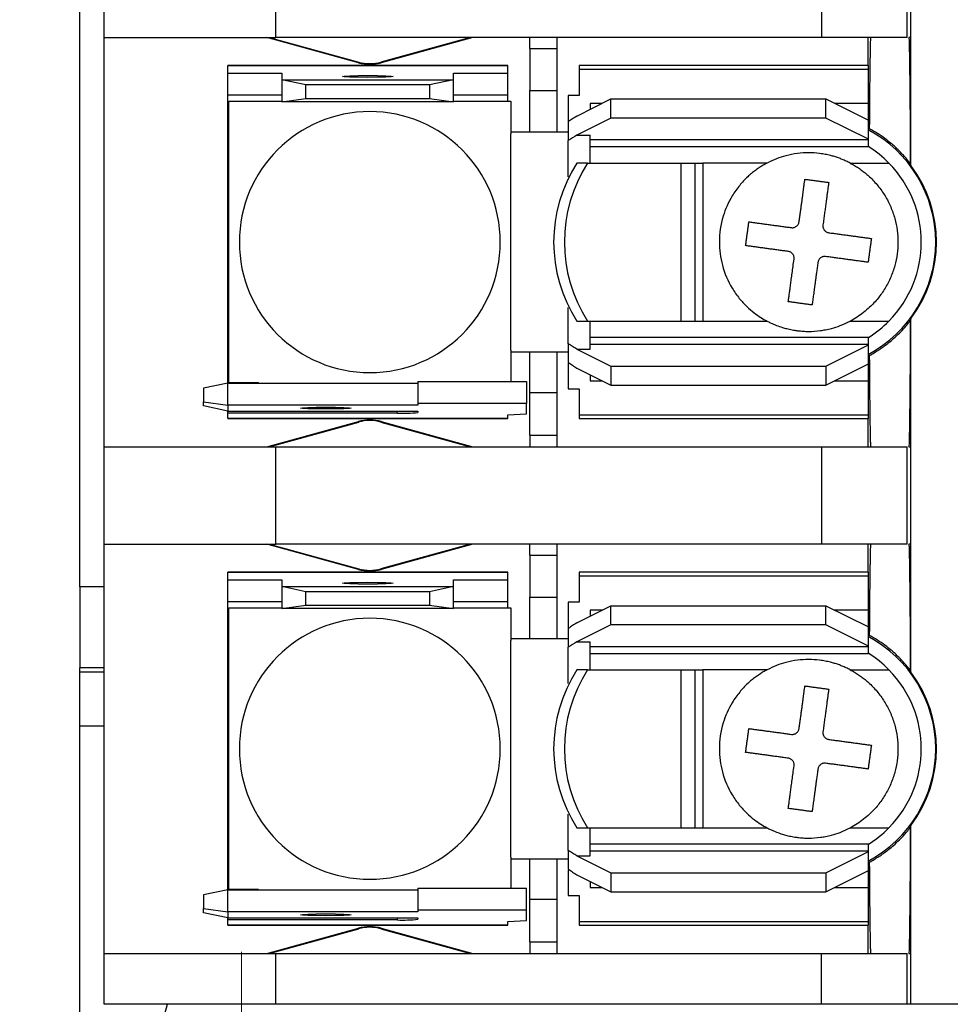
# Model space of a CAD drawing. Header units: millimetres. Extents: x 13 to 546, y 13 to 419.
# Tile 4 of 16: x 102 to 136, y 292 to 329. Entities that reach past the tile are written whole.
import ezdxf

# ---------------------------------------------------------------- set-up
doc = ezdxf.new("R2010")
doc.units = ezdxf.units.MM
doc.header["$LTSCALE"] = 2
doc.linetypes.add('SLD-Center', pattern=[19.05, 15.24, -1.27, 1.27, -1.27])
doc.linetypes.add('SLD-Solid', pattern=[0])
doc.styles.add('SLDTEXTSTYLE0', font='VERDANA.TTF')
doc.dimstyles.new('SLDDIMSTYLE1', dxfattribs={"dimtxt": 4.316016, "dimasz": 6.604, "dimexe": 0, "dimexo": 0.0625, "dimgap": 1.079004, "dimtad": 0, "dimtih": 1, "dimtoh": 1, "dimrnd": 1e-09, "dimzin": 12, "dimdsep": 46, "dimtxsty": 'SLDTEXTSTYLE0', "dimsah": 1, "dimcen": 0.09, "dimadec": 0, "dimazin": 3, "dimtfac": 1, "dimtofl": 0, "dimtmove": 0, "dimatfit": 3, "dimfxl": 0, "dimfrac": 2, "dimtolj": 1, "dimtzin": 12, "dimarcsym": 0})

# ---------------------------------------------------------------- blocks, each defined once
blk = doc.blocks.new('_D_8')
at = {"color": 7, "linetype": 'SLD-Solid', "lineweight": 0}
for p, q in [((104.615, 352.042), (74.962, 352.042)), ((81.312, 352.042), (81.312, 325.823)), ((74.899, 317.997), (73.45, 317.997)), ((73.45, 317.997), (73.45, 311.138)), ((87.725, 317.997), (89.174, 317.997)), ((89.174, 317.997), (89.174, 311.138)), ((73.45, 311.138), (74.899, 311.138)), ((89.174, 311.138), (87.725, 311.138)), ((81.312, 288.542), (81.312, 310.172)), ((104.615, 288.542), (74.962, 288.542))]:
    blk.add_line(p, q, dxfattribs=at)
at = {"color": 7, "linetype": 'SLD-Solid', "lineweight": 18}
for points in [[(81.312, 352.042), (80.296, 345.438), (82.328, 345.438)], [(81.312, 288.542), (82.328, 295.146), (80.296, 295.146)]]:
    blk.add_solid(points, dxfattribs=at)
at = {"color": 7, "linetype": 'SLD-Solid', "lineweight": 18, "char_height": 4.2333, "attachment_point": 1, "style": 'SLDTEXTSTYLE0'}
for s, insert in [('63.5', (74.899, 324.341)), ('2.50', (74.899, 316.515))]:
    blk.add_mtext(s, dxfattribs=dict(at, insert=insert))

msp = doc.modelspace()

# ---------------------------------------------------------------- linework, layer by layer
for p, q in [((104.075, 307.542), (104.075, 333.042)), ((104.975, 327.861), (104.975, 331.463)), ((111.325, 327.861), (111.325, 331.463)), ((131.506, 331.463), (131.506, 327.861)), ((134.681, 327.861), (134.681, 331.463)), ((134.82, 327.861), (134.82, 331.463)), ((104.975, 327.861), (111.325, 327.861)), ((104.975, 312.723), (104.975, 327.861)), ((114.386, 326.927), (110.994, 327.861)), ((111.078, 327.861), (114.392, 326.948)), ((131.506, 327.861), (111.325, 327.861)), ((118.531, 327.861), (115.217, 326.948)), ((118.614, 327.861), (115.222, 326.927)), ((120.723, 327.45), (120.723, 327.861)), ((121.739, 327.45), (121.739, 327.861)), ((134.681, 327.861), (131.506, 327.861)), ((133.232, 326.82), (133.232, 327.861)), ((134.82, 327.861), (134.744, 327.861)), ((134.744, 327.861), (134.744, 327.861)), ((134.82, 323.124), (134.82, 327.861)), ((120.723, 327.45), (121.739, 327.45)), ((120.723, 327.45), (120.723, 325.897)), ((121.739, 325.897), (121.739, 327.45)), ((119.91, 326.82), (109.547, 326.82)), ((109.547, 326.82), (109.547, 326.819)), ((109.547, 326.536), (109.547, 326.819)), ((109.547, 326.819), (119.91, 326.819)), ((114.386, 326.927), (114.392, 326.948)), ((115.217, 326.948), (115.222, 326.927)), ((119.91, 326.819), (119.91, 326.82)), ((119.91, 326.536), (119.91, 326.819)), ((133.245, 326.82), (122.551, 326.82)), ((122.551, 326.82), (122.551, 326.688)), ((122.551, 326.688), (122.551, 325.717)), ((122.551, 326.688), (133.245, 326.688)), ((133.245, 326.688), (133.245, 326.82)), ((133.245, 325.423), (133.245, 326.688)), ((109.547, 326.536), (111.553, 326.536)), ((109.547, 325.724), (109.547, 326.536)), ((111.553, 326.536), (111.553, 326.291)), ((112.442, 326.103), (111.553, 326.291)), ((111.553, 326.291), (117.903, 326.291)), ((111.553, 326.291), (111.553, 325.478)), ((117.903, 326.291), (117.014, 326.103)), ((117.903, 326.536), (119.91, 326.536)), ((117.903, 326.291), (117.903, 326.536)), ((117.903, 325.478), (117.903, 326.291)), ((119.91, 325.724), (119.91, 326.536)), ((117.014, 326.103), (112.442, 326.103)), ((112.442, 325.604), (112.442, 326.103)), ((117.014, 326.103), (117.014, 325.604)), ((111.553, 325.724), (109.547, 325.724)), ((109.547, 324.864), (109.547, 325.724)), ((111.553, 325.478), (112.442, 325.604)), ((112.442, 325.604), (117.014, 325.604)), ((117.014, 325.604), (117.903, 325.478)), ((119.91, 325.724), (117.903, 325.724)), ((119.91, 325.501), (119.91, 325.724)), ((120.723, 325.897), (121.739, 325.897)), ((120.723, 324.356), (120.723, 325.897)), ((121.739, 324.356), (121.739, 325.897)), ((122.551, 325.717), (122.145, 325.717)), ((122.145, 325.717), (122.145, 324.746)), ((122.46, 324.955), (123.72, 325.585)), ((123.72, 324.881), (123.72, 325.585)), ((123.72, 325.585), (131.67, 325.585)), ((131.67, 324.881), (131.67, 325.585)), ((131.67, 325.585), (133.245, 324.798)), ((109.586, 325.501), (111.553, 325.501)), ((109.586, 315.083), (109.586, 325.501)), ((117.903, 325.478), (111.553, 325.478)), ((117.903, 325.501), (120.023, 325.501)), ((120.023, 325.501), (120.023, 324.293)), ((123.395, 325.423), (122.958, 325.423)), ((122.958, 325.423), (122.958, 325.204)), ((133.245, 325.423), (131.995, 325.423)), ((133.245, 324.798), (133.245, 325.423)), ((109.547, 315.72), (109.547, 324.864)), ((123.72, 324.881), (122.46, 324.251)), ((131.67, 324.881), (123.72, 324.881)), ((133.245, 324.094), (131.67, 324.881)), ((122.145, 324.746), (122.145, 324.049)), ((133.245, 324.094), (133.245, 324.798)), ((120.723, 324.356), (120.023, 324.356)), ((120.024, 324.242), (120.023, 324.293)), ((120.024, 316.342), (120.024, 324.242)), ((121.739, 324.356), (120.723, 324.356)), ((122.145, 324.356), (121.739, 324.356)), ((122.46, 324.251), (122.958, 324.251)), ((122.958, 323.213), (122.958, 324.251)), ((133.245, 324.068), (133.245, 324.094)), ((122.145, 322.71), (122.145, 324.049)), ((133.245, 324.068), (122.958, 324.068)), ((122.958, 323.823), (133.245, 323.823)), ((133.245, 323.823), (133.245, 324.068)), ((122.859, 323.213), (122.464, 323.213)), ((122.859, 323.213), (126.308, 323.213)), ((126.308, 323.213), (126.308, 317.371)), ((126.308, 323.213), (126.844, 323.213)), ((126.844, 317.371), (126.844, 323.213)), ((126.844, 323.213), (127.123, 323.213)), ((127.123, 323.213), (127.123, 317.371)), ((129.495, 323.213), (127.123, 323.213)), ((132.575, 323.213), (134.005, 323.213)), ((134.794, 323.199), (134.82, 323.124)), ((122.145, 316.535), (122.145, 317.874)), ((122.464, 317.371), (122.859, 317.371)), ((122.859, 317.371), (126.308, 317.371)), ((122.958, 316.333), (122.958, 317.371)), ((126.308, 317.371), (126.844, 317.371)), ((126.844, 317.371), (127.123, 317.371)), ((127.123, 317.371), (129.495, 317.371)), ((132.575, 317.371), (134.005, 317.371)), ((134.82, 317.46), (134.794, 317.385)), ((134.82, 312.723), (134.82, 317.46)), ((122.145, 316.535), (122.145, 315.837)), ((133.245, 316.761), (122.958, 316.761)), ((122.958, 316.516), (133.245, 316.516)), ((131.67, 315.703), (133.245, 316.49)), ((133.245, 316.516), (133.245, 316.761)), ((133.245, 316.49), (133.245, 316.516)), ((133.245, 315.786), (133.245, 316.49)), ((120.023, 316.29), (120.024, 316.342)), ((120.023, 316.29), (120.023, 315.137)), ((120.023, 316.228), (120.723, 316.228)), ((120.723, 316.228), (121.739, 316.228)), ((120.723, 314.72), (120.723, 316.228)), ((121.739, 314.72), (121.739, 316.228)), ((121.739, 316.228), (122.145, 316.228)), ((122.46, 316.333), (123.72, 315.703)), ((122.46, 316.333), (122.958, 316.333)), ((109.547, 315.72), (109.586, 315.72)), ((109.547, 315.077), (109.547, 315.72)), ((122.145, 315.81), (122.145, 314.867)), ((131.67, 314.999), (133.245, 315.786)), ((133.245, 315.161), (133.245, 315.786)), ((122.46, 315.629), (123.72, 314.999)), ((122.958, 315.38), (122.958, 315.161)), ((123.72, 315.703), (123.72, 314.999)), ((123.72, 315.703), (131.67, 315.703)), ((131.67, 315.703), (131.67, 314.999)), ((109.547, 315.077), (108.658, 314.889)), ((109.547, 314.264), (109.547, 315.077)), ((109.547, 315.077), (116.582, 315.077)), ((110.689, 315.083), (109.586, 315.083)), ((116.582, 315.137), (120.596, 315.137)), ((116.582, 315.137), (116.582, 314.324)), ((120.596, 315.137), (120.596, 314.324)), ((122.958, 315.161), (123.395, 315.161)), ((123.72, 314.999), (131.67, 314.999)), ((131.995, 315.161), (133.245, 315.161)), ((133.245, 313.896), (133.245, 315.161)), ((108.658, 314.889), (108.658, 314.39)), ((121.739, 314.72), (120.723, 314.72)), ((120.723, 313.154), (120.723, 314.72)), ((121.739, 313.154), (121.739, 314.72)), ((122.145, 314.867), (122.551, 314.867)), ((122.551, 314.867), (122.551, 313.896)), ((108.658, 314.39), (109.547, 314.264)), ((108.658, 314.231), (108.658, 314.39)), ((109.547, 314.264), (109.547, 314.043)), ((116.582, 314.264), (109.547, 314.264)), ((120.596, 314.324), (116.582, 314.324)), ((116.582, 314.324), (116.582, 314.264)), ((120.596, 313.943), (120.596, 314.324)), ((109.547, 314.043), (108.658, 314.231)), ((109.547, 314.043), (116.582, 314.043)), ((109.547, 313.963), (109.547, 314.043)), ((109.547, 313.765), (109.547, 313.963)), ((115.82, 313.963), (109.547, 313.963)), ((115.82, 313.963), (115.82, 314.043)), ((116.582, 314.043), (116.582, 313.99)), ((119.91, 313.902), (120.596, 313.943)), ((119.91, 313.765), (119.91, 313.902)), ((133.245, 313.896), (122.551, 313.896)), ((122.551, 313.896), (122.551, 313.764)), ((133.245, 313.764), (133.245, 313.896)), ((119.91, 313.765), (109.547, 313.765)), ((109.547, 313.764), (109.547, 313.765)), ((109.547, 313.764), (119.91, 313.764)), ((110.994, 312.723), (114.386, 313.657)), ((111.078, 312.723), (114.392, 313.635)), ((114.392, 313.635), (114.386, 313.657)), ((115.222, 313.657), (115.217, 313.635)), ((115.217, 313.635), (118.531, 312.723)), ((115.222, 313.657), (118.614, 312.723)), ((119.91, 313.764), (119.91, 313.765)), ((122.551, 313.764), (133.245, 313.764)), ((133.232, 312.723), (133.232, 313.764)), ((120.723, 313.154), (121.739, 313.154)), ((120.723, 313.154), (120.723, 312.723)), ((121.739, 312.723), (121.739, 313.154)), ((104.975, 309.121), (104.975, 312.723)), ((104.975, 312.723), (111.325, 312.723)), ((111.325, 309.121), (111.325, 312.723)), ((111.325, 312.723), (131.506, 312.723)), ((131.506, 312.723), (131.506, 309.121)), ((131.506, 312.723), (134.681, 312.723)), ((134.681, 309.121), (134.681, 312.723)), ((134.744, 312.723), (134.82, 312.723)), ((134.82, 309.121), (134.82, 312.723)), ((104.975, 309.121), (111.325, 309.121)), ((104.975, 293.983), (104.975, 309.121)), ((114.386, 308.187), (110.994, 309.121)), ((111.078, 309.121), (114.392, 308.208)), ((131.506, 309.121), (111.325, 309.121)), ((118.531, 309.121), (115.217, 308.208)), ((118.614, 309.121), (115.222, 308.187)), ((120.723, 308.71), (120.723, 309.121)), ((121.739, 308.71), (121.739, 309.121)), ((134.681, 309.121), (131.506, 309.121)), ((133.232, 308.08), (133.232, 309.121)), ((134.82, 309.121), (134.744, 309.121)), ((134.744, 309.121), (134.744, 309.121)), ((134.82, 304.384), (134.82, 309.121)), ((120.723, 308.71), (121.739, 308.71)), ((120.723, 308.71), (120.723, 307.157)), ((121.739, 307.157), (121.739, 308.71)), ((119.91, 308.08), (109.547, 308.08)), ((109.547, 308.08), (109.547, 308.079)), ((109.547, 307.796), (109.547, 308.079)), ((109.547, 308.079), (119.91, 308.079)), ((114.386, 308.187), (114.392, 308.208)), ((115.217, 308.208), (115.222, 308.187)), ((119.91, 308.079), (119.91, 308.08)), ((119.91, 307.796), (119.91, 308.079)), ((133.245, 308.08), (122.551, 308.08)), ((122.551, 308.08), (122.551, 307.948)), ((133.245, 307.948), (133.245, 308.08)), ((109.547, 307.796), (111.553, 307.796)), ((109.547, 306.984), (109.547, 307.796)), ((111.553, 307.796), (111.553, 307.551)), ((117.903, 307.796), (119.91, 307.796)), ((117.903, 307.551), (117.903, 307.796)), ((119.91, 306.984), (119.91, 307.796)), ((122.551, 307.948), (122.551, 306.977)), ((122.551, 307.948), (133.245, 307.948)), ((133.245, 306.683), (133.245, 307.948)), ((104.075, 307.542), (104.075, 304.542)), ((104.975, 307.542), (104.075, 307.542)), ((111.553, 307.551), (111.553, 306.738)), ((112.442, 307.363), (111.553, 307.551)), ((111.553, 307.551), (117.903, 307.551)), ((112.442, 306.864), (112.442, 307.363)), ((117.014, 307.363), (112.442, 307.363)), ((117.903, 307.551), (117.014, 307.363)), ((117.014, 307.363), (117.014, 306.864)), ((117.903, 306.738), (117.903, 307.551)), ((111.553, 306.984), (109.547, 306.984)), ((109.547, 306.124), (109.547, 306.984)), ((119.91, 306.984), (117.903, 306.984)), ((119.91, 306.761), (119.91, 306.984)), ((120.723, 307.157), (121.739, 307.157)), ((120.723, 305.616), (120.723, 307.157)), ((121.739, 305.616), (121.739, 307.157)), ((122.551, 306.977), (122.145, 306.977)), ((122.145, 306.977), (122.145, 306.006)), ((109.586, 306.761), (111.553, 306.761)), ((109.586, 296.343), (109.586, 306.761)), ((111.553, 306.738), (112.442, 306.864)), ((117.903, 306.738), (111.553, 306.738)), ((112.442, 306.864), (117.014, 306.864)), ((117.014, 306.864), (117.903, 306.738)), ((117.903, 306.761), (120.023, 306.761)), ((120.023, 306.761), (120.023, 305.553)), ((122.46, 306.215), (123.72, 306.845)), ((123.395, 306.683), (122.958, 306.683)), ((122.958, 306.683), (122.958, 306.464)), ((123.72, 306.141), (123.72, 306.845)), ((123.72, 306.845), (131.67, 306.845)), ((131.67, 306.141), (131.67, 306.845)), ((131.67, 306.845), (133.245, 306.058)), ((133.245, 306.683), (131.995, 306.683)), ((133.245, 306.058), (133.245, 306.683)), ((109.586, 306.124), (109.547, 306.124)), ((109.547, 296.98), (109.547, 306.124)), ((122.145, 306.006), (122.145, 305.309)), ((123.72, 306.141), (122.46, 305.511)), ((131.67, 306.141), (123.72, 306.141)), ((133.245, 305.354), (131.67, 306.141)), ((133.245, 305.354), (133.245, 306.058)), ((120.723, 305.616), (120.023, 305.616)), ((120.024, 305.502), (120.023, 305.553)), ((121.739, 305.616), (120.723, 305.616)), ((122.145, 305.616), (121.739, 305.616)), ((120.024, 297.602), (120.024, 305.502)), ((122.145, 303.97), (122.145, 305.309)), ((122.46, 305.511), (122.958, 305.511)), ((122.958, 304.473), (122.958, 305.511)), ((133.245, 305.328), (122.958, 305.328)), ((133.245, 305.328), (133.245, 305.354)), ((133.245, 305.083), (133.245, 305.328)), ((122.958, 305.083), (133.245, 305.083)), ((104.975, 304.542), (104.075, 304.542)), ((104.075, 304.392), (104.075, 304.542)), ((122.859, 304.473), (122.464, 304.473)), ((122.859, 304.473), (126.308, 304.473)), ((126.308, 304.473), (126.308, 298.631)), ((126.308, 304.473), (126.844, 304.473)), ((126.844, 298.631), (126.844, 304.473)), ((126.844, 304.473), (127.123, 304.473)), ((127.123, 304.473), (127.123, 298.631)), ((129.495, 304.473), (127.123, 304.473)), ((132.575, 304.473), (134.005, 304.473)), ((134.794, 304.459), (134.82, 304.384)), ((104.975, 304.392), (104.075, 304.392)), ((104.075, 302.392), (104.075, 304.392)), ((104.075, 280.792), (104.075, 302.392)), ((104.975, 302.392), (104.075, 302.392)), ((122.145, 297.795), (122.145, 299.134)), ((122.464, 298.631), (122.859, 298.631)), ((122.859, 298.631), (126.308, 298.631)), ((122.958, 297.593), (122.958, 298.631)), ((126.308, 298.631), (126.844, 298.631)), ((126.844, 298.631), (127.123, 298.631)), ((127.123, 298.631), (129.495, 298.631)), ((132.575, 298.631), (134.005, 298.631)), ((134.82, 298.72), (134.794, 298.645)), ((134.82, 293.983), (134.82, 298.72)), ((133.245, 298.021), (122.958, 298.021)), ((133.245, 297.776), (133.245, 298.021)), ((120.023, 297.55), (120.024, 297.602)), ((120.023, 297.55), (120.023, 296.397)), ((122.145, 297.795), (122.145, 297.097)), ((122.46, 297.593), (123.72, 296.963)), ((122.46, 297.593), (122.958, 297.593)), ((122.958, 297.776), (133.245, 297.776)), ((131.67, 296.963), (133.245, 297.75)), ((133.245, 297.75), (133.245, 297.776)), ((133.245, 297.046), (133.245, 297.75)), ((120.023, 297.488), (120.723, 297.488)), ((120.723, 297.488), (121.739, 297.488)), ((120.723, 295.98), (120.723, 297.488)), ((121.739, 295.98), (121.739, 297.488)), ((121.739, 297.488), (122.145, 297.488)), ((109.547, 296.98), (109.586, 296.98)), ((109.547, 296.337), (109.547, 296.98)), ((122.145, 297.07), (122.145, 296.127)), ((122.46, 296.889), (123.72, 296.259)), ((123.72, 296.963), (131.67, 296.963)), ((123.72, 296.963), (123.72, 296.259)), ((131.67, 296.259), (133.245, 297.046)), ((131.67, 296.963), (131.67, 296.259)), ((133.245, 296.421), (133.245, 297.046)), ((122.958, 296.64), (122.958, 296.421)), ((122.958, 296.421), (123.395, 296.421)), ((131.995, 296.421), (133.245, 296.421)), ((133.245, 295.156), (133.245, 296.421)), ((109.547, 296.337), (108.658, 296.149)), ((108.658, 296.149), (108.658, 295.65)), ((109.547, 295.524), (109.547, 296.337)), ((109.547, 296.337), (116.582, 296.337)), ((110.689, 296.343), (109.586, 296.343)), ((116.582, 296.397), (116.582, 295.584)), ((116.582, 296.397), (120.596, 296.397)), ((120.596, 295.584), (120.596, 296.397)), ((122.145, 296.127), (122.551, 296.127)), ((122.551, 296.127), (122.551, 295.156)), ((123.72, 296.259), (131.67, 296.259)), ((121.739, 295.98), (120.723, 295.98)), ((120.723, 294.414), (120.723, 295.98)), ((121.739, 294.414), (121.739, 295.98)), ((108.658, 295.65), (109.547, 295.524)), ((108.658, 295.491), (108.658, 295.65)), ((109.547, 295.303), (108.658, 295.491)), ((109.547, 295.524), (109.547, 295.303)), ((116.582, 295.524), (109.547, 295.524)), ((120.596, 295.584), (116.582, 295.584)), ((116.582, 295.584), (116.582, 295.524)), ((120.596, 295.203), (120.596, 295.584)), ((109.547, 295.303), (116.582, 295.303)), ((109.547, 295.223), (109.547, 295.303)), ((109.547, 295.025), (109.547, 295.223)), ((115.82, 295.223), (109.547, 295.223)), ((119.91, 295.025), (109.547, 295.025)), ((109.547, 295.025), (109.547, 295.024)), ((109.547, 295.024), (119.91, 295.024)), ((115.82, 295.303), (115.82, 295.223)), ((116.582, 295.303), (116.582, 295.25)), ((119.91, 295.162), (120.596, 295.203)), ((119.91, 295.025), (119.91, 295.162)), ((119.91, 295.024), (119.91, 295.025)), ((133.245, 295.156), (122.551, 295.156)), ((122.551, 295.156), (122.551, 295.024)), ((122.551, 295.024), (133.245, 295.024)), ((133.232, 293.983), (133.232, 295.024)), ((133.245, 295.024), (133.245, 295.156)), ((110.994, 293.983), (114.386, 294.917)), ((111.078, 293.983), (114.392, 294.895)), ((114.392, 294.895), (114.386, 294.917)), ((115.222, 294.917), (115.217, 294.895)), ((115.217, 294.895), (118.531, 293.983)), ((115.222, 294.917), (118.614, 293.983)), ((120.723, 294.414), (121.739, 294.414)), ((120.723, 294.414), (120.723, 293.983)), ((121.739, 293.983), (121.739, 294.414)), ((104.975, 292.103), (104.975, 293.983)), ((104.975, 293.983), (111.325, 293.983)), ((111.325, 292.103), (111.325, 293.983)), ((111.325, 293.983), (131.506, 293.983)), ((131.506, 292.103), (131.506, 293.983)), ((131.506, 293.983), (134.681, 293.983)), ((134.681, 292.103), (134.681, 293.983)), ((134.744, 293.983), (134.744, 293.983)), ((134.744, 293.983), (134.82, 293.983)), ((134.82, 292.103), (134.82, 293.983)), ((111.325, 292.103), (104.975, 292.103)), ((131.506, 292.103), (111.325, 292.103)), ((134.681, 292.103), (131.506, 292.103)), ((134.82, 292.103), (134.681, 292.103)), ((151.33, 292.103), (134.82, 292.103))]:
    msp.add_line(p, q)
at = {"color": 7, "linetype": 'SLD-Center', "lineweight": 18}
msp.add_line((110.055, 294.042), (110.055, 283.042), dxfattribs=at)
at = {"flags": 128}
for points in [[(114.728, 326.384), (114.369, 326.387), (114.064, 326.394), (113.86, 326.405), (113.788, 326.417), (113.86, 326.43), (114.064, 326.44), (114.369, 326.448), (114.728, 326.45)], [(114.728, 326.45), (115.088, 326.448), (115.393, 326.44), (115.596, 326.43), (115.668, 326.417), (115.596, 326.405), (115.393, 326.394), (115.088, 326.387), (114.728, 326.384)], [(113.179, 314.121), (112.819, 314.123), (112.514, 314.13), (112.311, 314.141), (112.239, 314.154), (112.311, 314.166), (112.514, 314.177), (112.819, 314.184), (113.179, 314.186)], [(113.179, 314.186), (113.538, 314.184), (113.843, 314.177), (114.047, 314.166), (114.119, 314.154), (114.047, 314.141), (113.843, 314.13), (113.538, 314.123), (113.179, 314.121)], [(114.728, 307.644), (114.369, 307.647), (114.064, 307.654), (113.86, 307.665), (113.788, 307.677), (113.86, 307.69), (114.064, 307.7), (114.369, 307.708), (114.728, 307.71)], [(114.728, 307.71), (115.088, 307.708), (115.393, 307.7), (115.596, 307.69), (115.668, 307.677), (115.596, 307.665), (115.393, 307.654), (115.088, 307.647), (114.728, 307.644)], [(113.179, 295.381), (112.819, 295.383), (112.514, 295.39), (112.311, 295.401), (112.239, 295.414), (112.311, 295.426), (112.514, 295.437), (112.819, 295.444), (113.179, 295.446)], [(113.179, 295.446), (113.538, 295.444), (113.843, 295.437), (114.047, 295.426), (114.119, 295.414), (114.047, 295.401), (113.843, 295.39), (113.538, 295.383), (113.179, 295.381)], [(107.155, 291.142), (107.218, 291.745), (107.318, 292.103)]]:
    msp.add_lwpolyline(points, dxfattribs=at)
for centre, radius, start, end in [((114.804, 328.445), 1.575, 254.6031, 285.3969), ((114.804, 328.445), 1.553, 254.6031, 285.3969), ((114.804, 320.292), 4.826, 90, 270), ((114.804, 320.292), 4.826, 270, 90), ((131.035, 320.292), 4.699, 297.8765, 62.1235), ((131.035, 320.292), 4.166, 44.5249, 57.9616), ((126.995, 320.292), 5.391, 147.1904, 212.8096), ((127.39, 320.292), 5.391, 147.1904, 212.8096), ((131.035, 320.292), 4.166, 315.4751, 44.5249), ((131.035, 320.292), 4.727, 323.1955, 36.8045), ((131.035, 320.292), 4.166, 302.0384, 315.4751), ((110.855, 316.342), 1.27, 262.5235, 265.1712), ((116.011, 319.442), 5.482, 268.0109, 275.9867), ((114.804, 312.139), 1.575, 90, 105.3969), ((114.804, 312.139), 1.553, 90, 105.3969), ((114.804, 312.139), 1.575, 74.6031, 90), ((114.804, 312.139), 1.553, 74.6031, 90), ((114.804, 309.705), 1.575, 254.6031, 285.3969), ((114.804, 309.705), 1.553, 254.6031, 285.3969), ((114.804, 301.552), 4.826, 90, 270), ((114.804, 301.552), 4.826, 270, 90), ((131.035, 301.552), 4.699, 297.8765, 62.1235), ((131.035, 301.552), 4.166, 44.5249, 57.9616), ((126.995, 301.552), 5.391, 147.1904, 212.8096), ((127.39, 301.552), 5.391, 147.1904, 212.8096), ((131.035, 301.552), 4.166, 315.4751, 44.5249), ((131.035, 301.552), 4.727, 323.1955, 36.8045), ((131.035, 301.552), 4.166, 302.0384, 315.4751), ((110.855, 297.602), 1.27, 262.5235, 265.1712), ((114.804, 293.399), 1.575, 90, 105.3969), ((114.804, 293.399), 1.575, 74.6031, 90), ((116.011, 300.702), 5.482, 268.0109, 275.9867), ((114.804, 293.399), 1.553, 90, 105.3969), ((114.804, 293.399), 1.553, 74.6031, 90)]:
    msp.add_arc(centre, radius, start, end)
for points, knots in [([(133.291, 324.481), (133.292, 324.559), (133.292, 324.718), (133.294, 324.95), (133.296, 325.18), (133.297, 325.407), (133.299, 325.63), (133.301, 325.848), (133.303, 326.062), (133.305, 326.269), (133.307, 326.469), (133.31, 326.661), (133.312, 326.843), (133.315, 327.016), (133.318, 327.178), (133.32, 327.328), (133.323, 327.465), (133.326, 327.589), (133.329, 327.697), (133.332, 327.79), (133.335, 327.837), (133.336, 327.861)], [0, 0, 0, 0, 0.044766, 0.090407, 0.136921, 0.184309, 0.232571, 0.281707, 0.331717, 0.382601, 0.434358, 0.48699, 0.540496, 0.594875, 0.650128, 0.706256, 0.763257, 0.821132, 0.879881, 0.939503, 1, 1, 1, 1]), ([(134.744, 327.861), (134.744, 327.844), (134.746, 327.811), (134.748, 327.748), (134.751, 327.677), (134.753, 327.596), (134.755, 327.505), (134.757, 327.404), (134.762, 327.201), (134.767, 326.848), (134.774, 326.276), (134.781, 325.608), (134.785, 324.985), (134.788, 324.457), (134.791, 324.053), (134.792, 323.634), (134.794, 323.344), (134.794, 323.199)], [0, 0, 0, 0, 0.035596, 0.07112, 0.106619, 0.14214, 0.177729, 0.213432, 0.249296, 0.376345, 0.503892, 0.629834, 0.756532, 0.817367, 0.878069, 0.938869, 1, 1, 1, 1]), ([(122.46, 324.955), (122.407, 324.92), (122.303, 324.848), (122.198, 324.78), (122.145, 324.746)], [0, 0, 0, 0, 0.499331, 1, 1, 1, 1]), ([(134.794, 323.199), (134.753, 323.251), (134.672, 323.354), (134.542, 323.502), (134.408, 323.644), (134.267, 323.781), (134.086, 323.943), (133.859, 324.124), (133.583, 324.315), (133.388, 324.426), (133.291, 324.481)], [0, 0, 0, 0, 0.09893, 0.197613, 0.296176, 0.394749, 0.493462, 0.664483, 0.833084, 1, 1, 1, 1]), ([(132.575, 323.213), (132.525, 323.238), (132.429, 323.287), (132.281, 323.351), (132.136, 323.406), (131.99, 323.454), (131.827, 323.499), (131.645, 323.539), (131.375, 323.581), (131.034, 323.602), (130.612, 323.576), (130.216, 323.498), (129.837, 323.378), (129.613, 323.27), (129.495, 323.213)], [0, 0, 0, 0, 0.051803, 0.101781, 0.150297, 0.197806, 0.244861, 0.30895, 0.372646, 0.500095, 0.628581, 0.767263, 0.877755, 1, 1, 1, 1]), ([(129.495, 323.213), (129.449, 323.188), (129.353, 323.135), (129.211, 323.046), (129.067, 322.945), (128.922, 322.831), (128.719, 322.653), (128.467, 322.384), (128.132, 321.911), (127.821, 321.213), (127.69, 320.326), (127.811, 319.407), (128.109, 318.708), (128.453, 318.218), (128.73, 317.917), (129.003, 317.683), (129.255, 317.505), (129.42, 317.413), (129.495, 317.371)], [0, 0, 0, 0, 0.02228, 0.045697, 0.070263, 0.095982, 0.122861, 0.183209, 0.250333, 0.365012, 0.5, 0.620444, 0.749683, 0.813777, 0.870822, 0.920857, 0.963911, 1, 1, 1, 1]), ([(132.575, 323.213), (132.626, 323.185), (132.729, 323.129), (132.877, 323.034), (133.021, 322.932), (133.158, 322.823), (133.36, 322.644), (133.609, 322.378), (133.871, 322.003), (134.08, 321.596), (134.277, 321.031), (134.376, 320.292), (134.277, 319.553), (134.08, 318.988), (133.871, 318.581), (133.609, 318.206), (133.334, 317.912), (133.069, 317.686), (132.831, 317.514), (132.66, 317.419), (132.575, 317.371)], [0, 0, 0, 0, 0.024593, 0.049098, 0.073585, 0.098125, 0.122785, 0.186376, 0.250181, 0.313767, 0.377576, 0.500012, 0.622447, 0.686038, 0.749843, 0.813429, 0.877238, 0.918163, 0.958975, 1, 1, 1, 1]), ([(130.684, 321.045), (130.692, 321.103), (130.707, 321.219), (130.731, 321.389), (130.753, 321.552), (130.774, 321.709), (130.795, 321.859), (130.814, 322.003), (130.833, 322.14), (130.85, 322.27), (130.867, 322.392), (130.883, 322.509), (130.892, 322.582), (130.897, 322.618)], [0, 0, 0, 0, 0.100543, 0.199146, 0.295814, 0.390552, 0.483364, 0.574254, 0.663226, 0.750284, 0.835431, 0.918669, 1, 1, 1, 1]), ([(130.897, 322.618), (130.946, 322.611), (131.043, 322.598), (131.19, 322.578), (131.338, 322.558), (131.485, 322.538), (131.632, 322.518), (131.73, 322.505), (131.778, 322.498)], [0, 0, 0, 0, 0.166634, 0.333317, 0.500021, 0.666721, 0.83339, 1, 1, 1, 1]), ([(131.778, 322.498), (131.772, 322.454), (131.76, 322.364), (131.74, 322.219), (131.719, 322.064), (131.696, 321.899), (131.673, 321.723), (131.647, 321.538), (131.621, 321.342), (131.593, 321.138), (131.574, 320.996), (131.565, 320.925)], [0, 0, 0, 0, 0.099668, 0.202185, 0.307554, 0.41578, 0.526869, 0.640828, 0.757664, 0.877386, 1, 1, 1, 1]), ([(128.705, 320.16), (128.712, 320.207), (128.725, 320.303), (128.745, 320.448), (128.765, 320.595), (128.785, 320.743), (128.805, 320.892), (128.818, 320.991), (128.825, 321.041)], [0, 0, 0, 0, 0.163609, 0.328093, 0.493699, 0.660695, 0.829365, 1, 1, 1, 1]), ([(128.825, 321.041), (128.871, 321.034), (128.963, 321.022), (129.11, 321.002), (129.26, 320.982), (129.415, 320.961), (129.573, 320.939), (129.734, 320.917), (129.898, 320.895), (130.063, 320.873), (130.23, 320.85), (130.342, 320.835), (130.398, 320.827)], [0, 0, 0, 0, 0.104234, 0.207504, 0.309816, 0.411178, 0.511599, 0.611089, 0.709662, 0.807328, 0.904103, 1, 1, 1, 1]), ([(130.398, 320.827), (130.415, 320.826), (130.449, 320.823), (130.499, 320.832), (130.545, 320.849), (130.572, 320.867), (130.586, 320.877)], [0, 0, 0, 0, 0.258819, 0.515795, 0.758326, 1, 1, 1, 1]), ([(130.586, 320.877), (130.598, 320.887), (130.623, 320.908), (130.652, 320.949), (130.674, 320.994), (130.68, 321.028), (130.684, 321.045)], [0, 0, 0, 0, 0.241663, 0.484493, 0.741216, 1, 1, 1, 1]), ([(131.562, 320.891), (131.563, 320.877), (131.564, 320.849), (131.574, 320.809), (131.59, 320.771), (131.606, 320.748), (131.614, 320.737)], [0, 0, 0, 0, 0.255433, 0.502401, 0.748147, 1, 1, 1, 1]), ([(131.614, 320.737), (131.625, 320.725), (131.646, 320.7), (131.686, 320.671), (131.732, 320.649), (131.765, 320.642), (131.782, 320.639)], [0, 0, 0, 0, 0.241807, 0.484528, 0.741313, 1, 1, 1, 1]), ([(131.782, 320.639), (131.838, 320.632), (131.95, 320.616), (132.117, 320.594), (132.282, 320.571), (132.445, 320.549), (132.607, 320.527), (132.765, 320.506), (132.919, 320.485), (133.07, 320.464), (133.216, 320.444), (133.309, 320.432), (133.355, 320.425)], [0, 0, 0, 0, 0.09594, 0.192747, 0.290438, 0.389024, 0.48852, 0.588936, 0.690283, 0.792571, 0.895808, 1, 1, 1, 1]), ([(130.278, 319.946), (130.222, 319.954), (130.11, 319.969), (129.944, 319.992), (129.78, 320.014), (129.616, 320.036), (129.455, 320.058), (129.297, 320.08), (129.142, 320.101), (128.991, 320.121), (128.844, 320.141), (128.752, 320.153), (128.705, 320.16)], [0, 0, 0, 0, 0.0955652, 0.1920316, 0.2894321, 0.3877991, 0.4871642, 0.5875581, 0.6890106, 0.7915505, 0.8952049, 1, 1, 1, 1]), ([(133.355, 320.425), (133.348, 320.375), (133.335, 320.275), (133.314, 320.125), (133.294, 319.977), (133.274, 319.83), (133.255, 319.686), (133.242, 319.592), (133.236, 319.545)], [0, 0, 0, 0, 0.1727458, 0.3426934, 0.5101221, 0.6753078, 0.8385168, 1, 1, 1, 1]), ([(130.446, 319.848), (130.435, 319.861), (130.414, 319.887), (130.373, 319.916), (130.328, 319.937), (130.295, 319.943), (130.278, 319.946)], [0, 0, 0, 0, 0.252596, 0.496698, 0.742523, 1, 1, 1, 1]), ([(130.496, 319.66), (130.497, 319.677), (130.5, 319.711), (130.491, 319.761), (130.474, 319.808), (130.455, 319.835), (130.446, 319.848)], [0, 0, 0, 0, 0.257894, 0.515505, 0.757827, 1, 1, 1, 1]), ([(131.662, 319.758), (131.646, 319.76), (131.613, 319.762), (131.563, 319.754), (131.516, 319.737), (131.489, 319.718), (131.475, 319.709)], [0, 0, 0, 0, 0.257412, 0.503214, 0.747339, 1, 1, 1, 1]), ([(133.236, 319.545), (133.189, 319.551), (133.096, 319.564), (132.949, 319.584), (132.798, 319.604), (132.643, 319.625), (132.485, 319.647), (132.324, 319.669), (132.161, 319.691), (131.996, 319.713), (131.83, 319.735), (131.718, 319.751), (131.662, 319.758)], [0, 0, 0, 0, 0.104749, 0.208367, 0.310881, 0.412318, 0.512707, 0.612078, 0.71046, 0.807886, 0.904389, 1, 1, 1, 1]), ([(130.282, 318.087), (130.288, 318.129), (130.3, 318.217), (130.319, 318.363), (130.341, 318.527), (130.366, 318.712), (130.395, 318.918), (130.426, 319.145), (130.46, 319.394), (130.483, 319.57), (130.496, 319.66)], [0, 0, 0, 0, 0.094581, 0.19784, 0.309786, 0.430423, 0.559757, 0.697791, 0.844535, 1, 1, 1, 1]), ([(131.377, 319.541), (131.368, 319.48), (131.352, 319.36), (131.329, 319.187), (131.307, 319.023), (131.286, 318.87), (131.266, 318.725), (131.248, 318.591), (131.231, 318.465), (131.215, 318.349), (131.201, 318.241), (131.187, 318.143), (131.174, 318.052), (131.167, 317.995), (131.163, 317.968)], [0, 0, 0, 0, 0.1046326, 0.2053833, 0.3022564, 0.3952551, 0.4843821, 0.5696393, 0.6510282, 0.7285501, 0.8022063, 0.8719984, 0.9379286, 1, 1, 1, 1]), ([(131.475, 319.709), (131.462, 319.698), (131.437, 319.677), (131.408, 319.636), (131.386, 319.591), (131.38, 319.557), (131.377, 319.541)], [0, 0, 0, 0, 0.2419865, 0.4842367, 0.7419339, 1, 1, 1, 1]), ([(131.163, 317.968), (131.114, 317.974), (131.017, 317.987), (130.87, 318.007), (130.723, 318.027), (130.575, 318.047), (130.428, 318.067), (130.331, 318.081), (130.282, 318.087)], [0, 0, 0, 0, 0.167136, 0.333688, 0.499952, 0.666228, 0.832811, 1, 1, 1, 1]), ([(129.495, 317.371), (129.538, 317.349), (129.619, 317.308), (129.736, 317.256), (129.882, 317.196), (130.043, 317.14), (130.238, 317.086), (130.392, 317.052), (130.509, 317.032), (130.577, 317.022), (130.644, 317.013), (130.729, 317.004), (130.865, 316.993), (131.113, 316.985), (131.391, 317.004), (131.673, 317.05), (131.918, 317.106), (132.228, 317.203), (132.452, 317.312), (132.575, 317.371)], [0, 0, 0, 0, 0.0451677, 0.0851038, 0.1198109, 0.1930425, 0.2448205, 0.3087457, 0.3406807, 0.3566415, 0.3725978, 0.4044967, 0.4363801, 0.5000988, 0.6373543, 0.6963627, 0.7672951, 0.8722492, 1, 1, 1, 1]), ([(133.291, 316.103), (133.349, 316.135), (133.466, 316.201), (133.636, 316.308), (133.802, 316.422), (133.964, 316.543), (134.145, 316.692), (134.339, 316.868), (134.519, 317.054), (134.669, 317.226), (134.752, 317.331), (134.794, 317.385)], [0, 0, 0, 0, 0.099975, 0.200459, 0.301612, 0.403595, 0.506562, 0.655073, 0.799745, 0.896986, 1, 1, 1, 1]), ([(134.794, 317.385), (134.794, 317.301), (134.793, 317.135), (134.792, 316.891), (134.791, 316.651), (134.79, 316.417), (134.789, 316.187), (134.787, 315.961), (134.785, 315.548), (134.781, 314.976), (134.774, 314.308), (134.767, 313.737), (134.761, 313.349), (134.756, 313.098), (134.752, 312.941), (134.748, 312.812), (134.745, 312.753), (134.744, 312.723)], [0, 0, 0, 0, 0.034947, 0.069767, 0.104504, 0.1392, 0.1739, 0.208645, 0.24348, 0.370063, 0.496062, 0.623593, 0.750656, 0.814155, 0.878099, 0.939466, 1, 1, 1, 1]), ([(122.46, 316.333), (122.407, 316.367), (122.303, 316.436), (122.198, 316.502), (122.145, 316.535)], [0, 0, 0, 0, 0.499491, 1, 1, 1, 1]), ([(133.336, 312.723), (133.335, 312.74), (133.333, 312.774), (133.331, 312.838), (133.329, 312.908), (133.327, 312.987), (133.325, 313.073), (133.323, 313.166), (133.321, 313.265), (133.319, 313.37), (133.317, 313.48), (133.315, 313.594), (133.313, 313.713), (133.312, 313.836), (133.31, 313.961), (133.308, 314.09), (133.307, 314.221), (133.305, 314.354), (133.304, 314.488), (133.302, 314.624), (133.301, 314.76), (133.3, 314.897), (133.299, 315.034), (133.298, 315.171), (133.296, 315.308), (133.295, 315.443), (133.294, 315.578), (133.294, 315.711), (133.293, 315.843), (133.292, 315.973), (133.291, 316.06), (133.291, 316.103)], [0, 0, 0, 0, 0.044579, 0.088437, 0.131574, 0.173989, 0.215684, 0.256657, 0.296909, 0.33644, 0.37525, 0.413338, 0.450706, 0.487352, 0.523278, 0.558482, 0.592964, 0.626726, 0.659767, 0.692086, 0.723684, 0.754561, 0.784717, 0.814151, 0.842865, 0.870857, 0.898128, 0.924678, 0.950506, 0.975614, 1, 1, 1, 1]), ([(122.145, 315.837), (122.198, 315.804), (122.303, 315.736), (122.407, 315.664), (122.46, 315.629)], [0, 0, 0, 0, 0.500669, 1, 1, 1, 1]), ([(133.291, 305.741), (133.292, 305.819), (133.292, 305.978), (133.294, 306.21), (133.296, 306.44), (133.297, 306.667), (133.299, 306.89), (133.301, 307.108), (133.303, 307.322), (133.305, 307.529), (133.307, 307.729), (133.31, 307.921), (133.312, 308.103), (133.315, 308.276), (133.318, 308.438), (133.32, 308.588), (133.323, 308.725), (133.326, 308.849), (133.329, 308.957), (133.332, 309.05), (133.335, 309.097), (133.336, 309.121)], [0, 0, 0, 0, 0.044766, 0.090407, 0.136921, 0.184309, 0.232571, 0.281707, 0.331717, 0.382601, 0.434358, 0.48699, 0.540496, 0.594875, 0.650128, 0.706256, 0.763257, 0.821132, 0.879881, 0.939503, 1, 1, 1, 1]), ([(134.744, 309.121), (134.744, 309.104), (134.746, 309.071), (134.748, 309.008), (134.751, 308.937), (134.753, 308.855), (134.755, 308.765), (134.757, 308.664), (134.762, 308.461), (134.767, 308.108), (134.774, 307.536), (134.781, 306.868), (134.785, 306.245), (134.788, 305.717), (134.791, 305.313), (134.792, 304.894), (134.794, 304.604), (134.794, 304.459)], [0, 0, 0, 0, 0.035659, 0.071225, 0.106745, 0.142266, 0.177834, 0.213495, 0.249296, 0.376345, 0.503891, 0.629834, 0.756532, 0.817367, 0.878069, 0.938869, 1, 1, 1, 1]), ([(122.46, 306.215), (122.407, 306.18), (122.303, 306.108), (122.198, 306.04), (122.145, 306.006)], [0, 0, 0, 0, 0.499331, 1, 1, 1, 1]), ([(134.794, 304.459), (134.753, 304.511), (134.672, 304.614), (134.542, 304.762), (134.408, 304.904), (134.267, 305.041), (134.086, 305.203), (133.859, 305.384), (133.583, 305.575), (133.388, 305.686), (133.291, 305.741)], [0, 0, 0, 0, 0.09893, 0.197613, 0.296176, 0.394749, 0.493462, 0.664483, 0.833084, 1, 1, 1, 1]), ([(132.575, 304.473), (132.525, 304.498), (132.429, 304.547), (132.281, 304.611), (132.136, 304.666), (131.99, 304.714), (131.827, 304.759), (131.645, 304.799), (131.375, 304.841), (131.034, 304.862), (130.612, 304.836), (130.216, 304.758), (129.837, 304.638), (129.613, 304.53), (129.495, 304.473)], [0, 0, 0, 0, 0.0518027, 0.1017815, 0.1502974, 0.1978063, 0.2448607, 0.3089496, 0.3726465, 0.5000954, 0.6285807, 0.7672633, 0.8777549, 1, 1, 1, 1]), ([(129.495, 304.473), (129.449, 304.448), (129.353, 304.395), (129.211, 304.306), (129.067, 304.205), (128.922, 304.091), (128.719, 303.913), (128.467, 303.644), (128.132, 303.171), (127.821, 302.473), (127.69, 301.586), (127.811, 300.667), (128.109, 299.968), (128.453, 299.478), (128.73, 299.177), (129.003, 298.943), (129.255, 298.765), (129.42, 298.673), (129.495, 298.631)], [0, 0, 0, 0, 0.02228, 0.045697, 0.070263, 0.095982, 0.122861, 0.183209, 0.250333, 0.365012, 0.5, 0.620444, 0.749683, 0.813777, 0.870822, 0.920857, 0.963911, 1, 1, 1, 1]), ([(132.575, 304.473), (132.626, 304.445), (132.729, 304.389), (132.877, 304.294), (133.021, 304.192), (133.158, 304.083), (133.36, 303.904), (133.609, 303.638), (133.871, 303.263), (134.08, 302.856), (134.277, 302.291), (134.376, 301.552), (134.277, 300.813), (134.08, 300.248), (133.871, 299.841), (133.609, 299.466), (133.334, 299.172), (133.069, 298.946), (132.831, 298.774), (132.66, 298.679), (132.575, 298.631)], [0, 0, 0, 0, 0.024593, 0.049098, 0.073585, 0.098125, 0.122785, 0.186376, 0.250181, 0.313767, 0.377576, 0.500012, 0.622447, 0.686038, 0.749843, 0.813429, 0.877238, 0.918163, 0.958975, 1, 1, 1, 1]), ([(130.684, 302.305), (130.692, 302.363), (130.707, 302.479), (130.731, 302.649), (130.753, 302.812), (130.774, 302.969), (130.795, 303.119), (130.814, 303.263), (130.833, 303.4), (130.85, 303.53), (130.867, 303.652), (130.883, 303.769), (130.892, 303.842), (130.897, 303.878)], [0, 0, 0, 0, 0.100543, 0.199146, 0.295814, 0.390552, 0.483364, 0.574254, 0.663226, 0.750284, 0.835431, 0.918669, 1, 1, 1, 1]), ([(130.897, 303.878), (130.946, 303.871), (131.043, 303.858), (131.19, 303.838), (131.338, 303.818), (131.485, 303.798), (131.632, 303.778), (131.73, 303.765), (131.778, 303.758)], [0, 0, 0, 0, 0.1666338, 0.3333166, 0.5000215, 0.6667215, 0.83339, 1, 1, 1, 1]), ([(131.778, 303.758), (131.772, 303.714), (131.76, 303.624), (131.74, 303.479), (131.719, 303.324), (131.696, 303.159), (131.673, 302.983), (131.647, 302.798), (131.621, 302.602), (131.593, 302.398), (131.574, 302.256), (131.565, 302.185)], [0, 0, 0, 0, 0.099668, 0.202185, 0.307554, 0.41578, 0.526869, 0.640828, 0.757664, 0.877386, 1, 1, 1, 1]), ([(128.705, 301.42), (128.712, 301.467), (128.725, 301.563), (128.745, 301.708), (128.765, 301.855), (128.785, 302.003), (128.805, 302.152), (128.818, 302.251), (128.825, 302.301)], [0, 0, 0, 0, 0.1636087, 0.3280926, 0.4936987, 0.6606953, 0.8293654, 1, 1, 1, 1]), ([(128.825, 302.301), (128.871, 302.294), (128.963, 302.282), (129.11, 302.262), (129.26, 302.242), (129.415, 302.221), (129.573, 302.199), (129.734, 302.177), (129.898, 302.155), (130.063, 302.133), (130.23, 302.11), (130.342, 302.095), (130.398, 302.087)], [0, 0, 0, 0, 0.1042341, 0.2075039, 0.3098158, 0.4111776, 0.5115986, 0.6110895, 0.7096619, 0.8073285, 0.904103, 1, 1, 1, 1]), ([(130.586, 302.137), (130.598, 302.147), (130.623, 302.168), (130.652, 302.209), (130.674, 302.254), (130.68, 302.288), (130.684, 302.305)], [0, 0, 0, 0, 0.241663, 0.484493, 0.741216, 1, 1, 1, 1]), ([(130.398, 302.087), (130.415, 302.086), (130.449, 302.083), (130.499, 302.092), (130.545, 302.109), (130.572, 302.127), (130.586, 302.137)], [0, 0, 0, 0, 0.258819, 0.515795, 0.758326, 1, 1, 1, 1]), ([(131.562, 302.151), (131.563, 302.137), (131.564, 302.109), (131.574, 302.069), (131.59, 302.031), (131.606, 302.008), (131.614, 301.997)], [0, 0, 0, 0, 0.255433, 0.502401, 0.748147, 1, 1, 1, 1]), ([(131.614, 301.997), (131.625, 301.985), (131.646, 301.96), (131.686, 301.931), (131.732, 301.909), (131.765, 301.902), (131.782, 301.899)], [0, 0, 0, 0, 0.241807, 0.484528, 0.741313, 1, 1, 1, 1]), ([(131.782, 301.899), (131.838, 301.892), (131.95, 301.876), (132.117, 301.854), (132.282, 301.831), (132.445, 301.809), (132.607, 301.787), (132.765, 301.766), (132.919, 301.745), (133.07, 301.724), (133.216, 301.704), (133.309, 301.692), (133.355, 301.685)], [0, 0, 0, 0, 0.09594, 0.192747, 0.290438, 0.389024, 0.48852, 0.588936, 0.690283, 0.792571, 0.895808, 1, 1, 1, 1]), ([(133.355, 301.685), (133.348, 301.635), (133.335, 301.535), (133.314, 301.385), (133.294, 301.237), (133.274, 301.09), (133.255, 300.946), (133.242, 300.852), (133.236, 300.805)], [0, 0, 0, 0, 0.172746, 0.342693, 0.510122, 0.675308, 0.838517, 1, 1, 1, 1]), ([(130.278, 301.206), (130.222, 301.214), (130.11, 301.229), (129.944, 301.252), (129.78, 301.274), (129.616, 301.296), (129.455, 301.318), (129.297, 301.34), (129.142, 301.361), (128.991, 301.381), (128.844, 301.401), (128.752, 301.413), (128.705, 301.42)], [0, 0, 0, 0, 0.0955652, 0.1920316, 0.2894321, 0.3877991, 0.4871642, 0.5875581, 0.6890106, 0.7915505, 0.8952049, 1, 1, 1, 1]), ([(130.446, 301.108), (130.435, 301.121), (130.414, 301.147), (130.373, 301.176), (130.328, 301.197), (130.295, 301.203), (130.278, 301.206)], [0, 0, 0, 0, 0.252596, 0.496698, 0.742523, 1, 1, 1, 1]), ([(130.282, 299.347), (130.288, 299.389), (130.3, 299.477), (130.319, 299.623), (130.341, 299.787), (130.366, 299.972), (130.395, 300.178), (130.426, 300.405), (130.46, 300.654), (130.483, 300.83), (130.496, 300.92)], [0, 0, 0, 0, 0.094581, 0.19784, 0.309786, 0.430423, 0.559757, 0.697791, 0.844535, 1, 1, 1, 1]), ([(130.496, 300.92), (130.497, 300.937), (130.5, 300.971), (130.491, 301.021), (130.474, 301.068), (130.455, 301.095), (130.446, 301.108)], [0, 0, 0, 0, 0.257894, 0.515505, 0.757827, 1, 1, 1, 1]), ([(131.377, 300.801), (131.368, 300.74), (131.352, 300.62), (131.329, 300.447), (131.307, 300.283), (131.286, 300.13), (131.266, 299.985), (131.248, 299.851), (131.231, 299.725), (131.215, 299.609), (131.201, 299.501), (131.187, 299.403), (131.174, 299.312), (131.167, 299.255), (131.163, 299.228)], [0, 0, 0, 0, 0.104633, 0.205383, 0.302256, 0.395255, 0.484382, 0.569639, 0.651028, 0.72855, 0.802206, 0.871998, 0.937929, 1, 1, 1, 1]), ([(131.475, 300.969), (131.462, 300.958), (131.437, 300.937), (131.408, 300.896), (131.386, 300.851), (131.38, 300.817), (131.377, 300.801)], [0, 0, 0, 0, 0.2419865, 0.4842367, 0.7419339, 1, 1, 1, 1]), ([(131.662, 301.018), (131.646, 301.02), (131.613, 301.022), (131.563, 301.014), (131.516, 300.997), (131.489, 300.978), (131.475, 300.969)], [0, 0, 0, 0, 0.257412, 0.503214, 0.747339, 1, 1, 1, 1]), ([(133.236, 300.805), (133.189, 300.811), (133.096, 300.824), (132.949, 300.844), (132.798, 300.864), (132.643, 300.885), (132.485, 300.907), (132.324, 300.929), (132.161, 300.951), (131.996, 300.973), (131.83, 300.995), (131.718, 301.011), (131.662, 301.018)], [0, 0, 0, 0, 0.104749, 0.208367, 0.310881, 0.412318, 0.512707, 0.612078, 0.71046, 0.807886, 0.904389, 1, 1, 1, 1]), ([(131.163, 299.228), (131.114, 299.234), (131.017, 299.247), (130.87, 299.267), (130.723, 299.287), (130.575, 299.307), (130.428, 299.327), (130.331, 299.341), (130.282, 299.347)], [0, 0, 0, 0, 0.167136, 0.333688, 0.499952, 0.666228, 0.832811, 1, 1, 1, 1]), ([(129.495, 298.631), (129.538, 298.609), (129.619, 298.568), (129.736, 298.516), (129.882, 298.456), (130.043, 298.4), (130.238, 298.346), (130.392, 298.312), (130.509, 298.292), (130.577, 298.282), (130.644, 298.273), (130.729, 298.264), (130.865, 298.253), (131.113, 298.245), (131.391, 298.264), (131.673, 298.31), (131.918, 298.366), (132.228, 298.463), (132.452, 298.572), (132.575, 298.631)], [0, 0, 0, 0, 0.0451677, 0.0851038, 0.1198109, 0.1930425, 0.2448205, 0.3087457, 0.3406807, 0.3566415, 0.3725978, 0.4044967, 0.4363801, 0.5000988, 0.6373543, 0.6963627, 0.7672951, 0.8722492, 1, 1, 1, 1]), ([(133.291, 297.363), (133.349, 297.395), (133.466, 297.461), (133.636, 297.568), (133.802, 297.682), (133.964, 297.803), (134.145, 297.952), (134.339, 298.128), (134.519, 298.314), (134.669, 298.486), (134.752, 298.591), (134.794, 298.645)], [0, 0, 0, 0, 0.099975, 0.200459, 0.301612, 0.403595, 0.506562, 0.655073, 0.799745, 0.896986, 1, 1, 1, 1]), ([(134.794, 298.645), (134.794, 298.561), (134.793, 298.395), (134.792, 298.151), (134.791, 297.911), (134.79, 297.677), (134.789, 297.447), (134.787, 297.221), (134.785, 296.808), (134.781, 296.236), (134.774, 295.568), (134.767, 294.997), (134.761, 294.611), (134.756, 294.361), (134.752, 294.204), (134.748, 294.075), (134.745, 294.013), (134.744, 293.983)], [0, 0, 0, 0, 0.0349463, 0.0697661, 0.1045025, 0.1391984, 0.1738971, 0.2086421, 0.2434763, 0.3700582, 0.4960551, 0.6235842, 0.7506453, 0.8132608, 0.875526, 0.9376891, 1, 1, 1, 1]), ([(122.46, 297.593), (122.407, 297.627), (122.303, 297.696), (122.198, 297.762), (122.145, 297.795)], [0, 0, 0, 0, 0.499491, 1, 1, 1, 1]), ([(133.336, 293.983), (133.335, 294), (133.333, 294.034), (133.331, 294.098), (133.329, 294.168), (133.327, 294.247), (133.325, 294.333), (133.323, 294.426), (133.321, 294.525), (133.319, 294.63), (133.317, 294.74), (133.315, 294.854), (133.313, 294.973), (133.312, 295.096), (133.31, 295.221), (133.308, 295.35), (133.307, 295.481), (133.305, 295.614), (133.304, 295.748), (133.302, 295.884), (133.301, 296.02), (133.3, 296.157), (133.299, 296.294), (133.298, 296.431), (133.296, 296.568), (133.295, 296.703), (133.294, 296.838), (133.294, 296.971), (133.293, 297.103), (133.292, 297.233), (133.291, 297.32), (133.291, 297.363)], [0, 0, 0, 0, 0.044579, 0.088437, 0.131574, 0.173989, 0.215684, 0.256657, 0.296909, 0.33644, 0.37525, 0.413338, 0.450706, 0.487352, 0.523278, 0.558482, 0.592964, 0.626726, 0.659767, 0.692086, 0.723684, 0.754561, 0.784717, 0.814151, 0.842865, 0.870857, 0.898128, 0.924678, 0.950506, 0.975614, 1, 1, 1, 1]), ([(122.145, 297.097), (122.198, 297.064), (122.303, 296.996), (122.407, 296.924), (122.46, 296.889)], [0, 0, 0, 0, 0.5006686, 1, 1, 1, 1])]:
    msp.add_open_spline(points, degree=3, knots=knots)
for points in [[(122.46, 324.251), (122.355, 324.182), (122.25, 324.115), (122.145, 324.049)], [(131.565, 320.925), (131.564, 320.914), (131.563, 320.902), (131.562, 320.891)], [(134.744, 312.723), (134.744, 312.723), (134.744, 312.723), (134.744, 312.723)], [(122.46, 305.511), (122.355, 305.442), (122.25, 305.375), (122.145, 305.309)], [(131.565, 302.185), (131.564, 302.174), (131.563, 302.162), (131.562, 302.151)]]:
    msp.add_open_spline(points, degree=3)

# ---------------------------------------------------------------- dimensions: what is measured, and where the dimension line sits
at = {"color": 7, "linetype": 'SLD-Solid', "lineweight": 18}
dim = msp.add_linear_dim(base=(81.312, 288.542), p1=(107.155, 352.042), p2=(107.155, 288.542), angle=90, dimstyle='SLDDIMSTYLE1', dxfattribs=at)
dim.commit()
dim.dimension.update_dxf_attribs({"geometry": '_D_8', "text_midpoint": (81.312, 317.997), "dimtype": 160})

doc.saveas('drawing.dxf')
